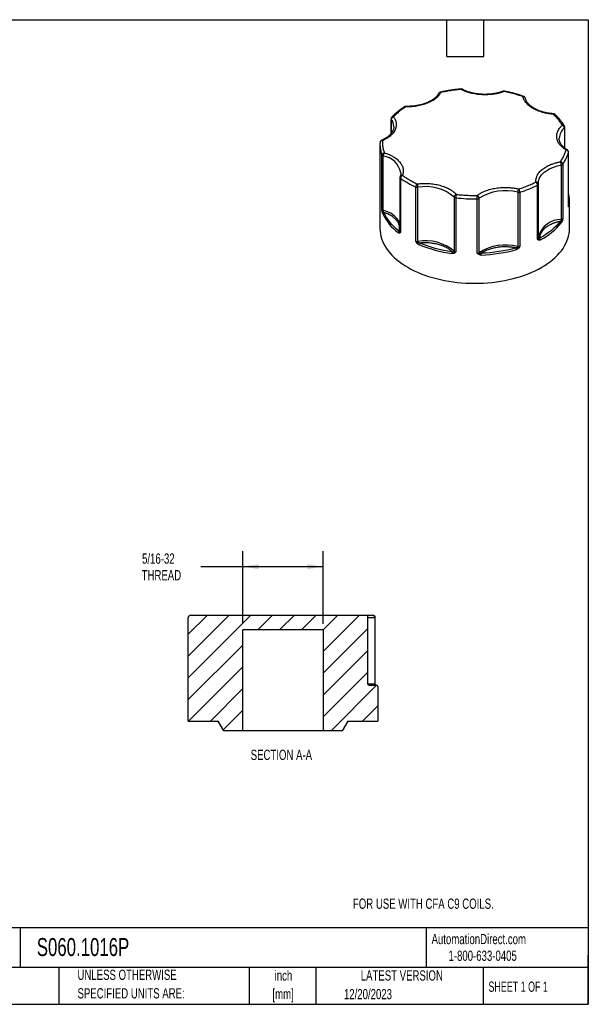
# Model space of a CAD drawing. Header units: inches. Extents: x 0.12 to 5.38, y 0.12 to 4.12.
# Tile 3 of 3: x 3.06 to 5.38, y 0.12 to 4.12. Entities that reach past the tile are written whole.
import ezdxf

# ---------------------------------------------------------------- set-up
doc = ezdxf.new("R2010")
doc.units = ezdxf.units.IN
doc.header["$LTSCALE"] = 0.5
doc.header["$MEASUREMENT"] = 0
doc.layers.add('DIMENSIONS', color=140, linetype='Continuous', lineweight=25)
doc.layers.add('TEXT', color=140, linetype='Continuous', lineweight=25)
doc.layers.add('HATCH', color=6, linetype='Continuous')
doc.styles.add('SLDTEXTSTYLE0', font='TXT', dxfattribs={"width": 0.7})
doc.styles.add('SLDTEXTSTYLE1', font='TXT', dxfattribs={"width": 0.65})
doc.dimstyles.new('SLDDIMSTYLE2', dxfattribs={"dimtxt": 0.04248, "dimasz": 0.065, "dimexe": 0, "dimexo": 0.0625, "dimgap": 0.01062, "dimtad": 0, "dimtih": 1, "dimtoh": 1, "dimrnd": 1e-09, "dimzin": 12, "dimdsep": 46, "dimtxsty": 'SLDTEXTSTYLE0', "dimsah": 1, "dimcen": 0.09, "dimadec": 0, "dimazin": 3, "dimtfac": 1, "dimtofl": 0, "dimtmove": 0, "dimatfit": 3, "dimfxl": 0, "dimfrac": 2, "dimtolj": 1, "dimtzin": 12, "dimarcsym": 0})

# ---------------------------------------------------------------- blocks, each defined once
blk = doc.blocks.new('_D_3')
at = {"layer": 'DIMENSIONS'}
for p, q in [((3.9711, 1.6709), (3.9711, 1.9654)), ((4.2981, 1.6709), (4.2981, 1.9654)), ((3.9711, 1.9029), (3.8002, 1.9029)), ((4.2981, 1.9029), (3.9711, 1.9029))]:
    blk.add_line(p, q, dxfattribs=at)
for points in [[(3.9711, 1.9029), (4.0361, 1.8929), (4.0361, 1.9129)], [(4.2981, 1.9029), (4.2331, 1.9129), (4.2331, 1.8929)]]:
    blk.add_solid(points, dxfattribs=at)
at = {"layer": 'DIMENSIONS', "char_height": 0.04167, "attachment_point": 1, "style": 'SLDTEXTSTYLE0'}
for s, insert in [('5/16-32', (3.5618, 1.9566)), ('THREAD', (3.5601, 1.8891))]:
    blk.add_mtext(s, dxfattribs=dict(at, insert=insert))

msp = doc.modelspace()

# ---------------------------------------------------------------- hatches: boundary and pattern name
at = {"layer": 'HATCH'}
h = msp.add_hatch(dxfattribs=at)
h.set_pattern_fill('ANSI31', color=256, scale=0.5, style=0)
edge = h.paths.add_edge_path(flags=0)
edge.add_line((4.2981, 1.2359), (4.375, 1.2359))
edge.add_line((4.375, 1.2359), (4.3981, 1.2759))
edge.add_line((4.3981, 1.2759), (4.5196, 1.2759))
edge.add_line((4.5196, 1.2759), (4.5196, 1.4159))
edge.add_arc((4.5146, 1.4159), 0.005, 0, 90)
edge.add_line((4.5146, 1.4209), (4.4846, 1.4209))
edge.add_arc((4.4846, 1.4259), 0.005, 180, 270, ccw=False)
edge.add_line((4.4796, 1.4259), (4.4796, 1.6959))
edge.add_arc((4.4696, 1.6959), 0.01, 0, 90)
edge.add_line((4.4696, 1.7059), (3.7596, 1.7059))
edge.add_arc((3.7596, 1.6959), 0.01, 90, 180)
edge.add_line((3.7496, 1.6959), (3.7496, 1.2759))
edge.add_line((3.7496, 1.2759), (3.8711, 1.2759))
edge.add_line((3.8711, 1.2759), (3.8942, 1.2359))
edge.add_line((3.8942, 1.2359), (3.9711, 1.2359))
edge.add_line((3.9711, 1.2359), (3.9711, 1.6459))
edge.add_line((3.9711, 1.6459), (4.2981, 1.6459))
edge.add_line((4.2981, 1.6459), (4.2981, 1.2359))

# ---------------------------------------------------------------- linework, layer by layer
for p, q in [((4.5737, 3.7224), (4.5737, 3.6623)), ((4.5745, 3.6633), (4.5745, 3.7202)), ((4.5847, 3.6907), (4.5847, 3.6903)), ((5.2776, 3.6847), (5.2776, 3.6049)), ((5.2792, 3.6036), (5.2792, 3.6878)), ((5.2566, 3.6434), (5.2566, 3.6439)), ((4.5285, 3.6193), (4.5285, 3.2764)), ((4.5363, 3.3543), (4.5363, 3.5748)), ((4.5415, 3.3503), (4.5415, 3.5708)), ((5.2943, 3.3663), (5.2943, 3.5867)), ((5.2944, 3.3671), (5.2944, 3.5876)), ((5.2652, 3.5342), (5.2652, 3.3138)), ((5.2715, 3.5376), (5.2715, 3.3172)), ((4.6097, 3.4848), (4.6097, 3.2643)), ((4.6104, 3.4884), (4.6105, 3.4886)), ((4.6119, 3.4812), (4.6119, 3.2607)), ((4.6741, 3.2248), (4.6741, 3.4452)), ((4.6825, 3.2237), (4.6825, 3.4441)), ((5.1689, 3.2326), (5.1689, 3.453)), ((5.1722, 3.4576), (5.1721, 3.4612)), ((5.1723, 3.4574), (5.1722, 3.4576)), ((5.1723, 3.2369), (5.1723, 3.4574)), ((4.8294, 3.4046), (4.8294, 3.1841)), ((4.8363, 3.4016), (4.8363, 3.1811)), ((5.0882, 3.4236), (5.0882, 3.2032)), ((5.0968, 3.4239), (5.0968, 3.2034)), ((4.924, 3.1767), (4.924, 3.3972)), ((4.9317, 3.179), (4.9317, 3.3994)), ((5.2945, 3.3668), (5.2944, 3.3671)), ((5.2985, 3.2764), (5.2985, 3.3907)), ((3.7496, 1.2759), (3.7496, 1.6959)), ((3.7596, 1.7059), (4.4696, 1.7059)), ((4.4796, 1.6959), (4.5073, 1.6959)), ((4.4796, 1.4259), (4.4796, 1.6959)), ((4.5073, 1.6959), (4.5073, 1.4259)), ((4.5073, 1.6959), (4.5094, 1.6959)), ((4.5094, 1.4259), (4.5094, 1.6959)), ((4.2981, 1.6459), (3.9711, 1.6459)), ((3.9711, 1.2359), (3.9711, 1.6459)), ((4.2981, 1.6459), (4.2981, 1.2359)), ((4.5073, 1.4259), (4.4796, 1.4259)), ((4.4846, 1.4209), (4.5146, 1.4209)), ((4.5073, 1.4259), (4.5094, 1.4259)), ((4.5196, 1.4159), (4.5196, 1.2759)), ((3.7496, 1.2759), (3.8711, 1.2759)), ((3.8942, 1.2359), (3.8711, 1.2759)), ((4.3981, 1.2759), (4.375, 1.2359)), ((4.3981, 1.2759), (4.5196, 1.2759)), ((3.9711, 1.2359), (3.8942, 1.2359)), ((4.2981, 1.2359), (3.9711, 1.2359)), ((4.375, 1.2359), (4.2981, 1.2359))]:
    msp.add_line(p, q)
at = {"flags": 128}
for points in [[(4.8585, 3.8416), (4.8582, 3.8426), (4.8579, 3.8432), (4.8576, 3.8434), (4.8576, 3.8434)], [(5.0339, 3.8345), (5.0338, 3.8345), (5.0333, 3.8343), (5.0327, 3.8338), (5.032, 3.8329)], [(5.233, 3.7408), (5.2332, 3.7418), (5.2335, 3.7424), (5.2337, 3.7426), (5.2337, 3.7426)], [(5.2943, 3.5867), (5.2944, 3.5874), (5.2944, 3.5876)], [(5.1721, 3.4612), (5.1722, 3.4639), (5.173, 3.4702), (5.1747, 3.4764), (5.1773, 3.4825), (5.1808, 3.4885), (5.1851, 3.4942), (5.1902, 3.4998), (5.1961, 3.5051), (5.2027, 3.5101), (5.21, 3.5148), (5.2179, 3.5191), (5.2264, 3.523), (5.2355, 3.5265), (5.245, 3.5295), (5.2549, 3.5321), (5.2652, 3.5342)], [(5.2943, 3.3663), (5.2944, 3.3669), (5.2944, 3.3671)], [(4.5285, 3.2764), (4.5289, 3.2661), (4.5301, 3.2559), (4.5321, 3.2457), (4.535, 3.2355), (4.5387, 3.2255), (4.5432, 3.2156), (4.5484, 3.2058), (4.5545, 3.1961), (4.5613, 3.1866), (4.5688, 3.1773), (4.5771, 3.1682), (4.5861, 3.1594), (4.5958, 3.1508), (4.6062, 3.1424), (4.6173, 3.1344), (4.6289, 3.1266), (4.6412, 3.1192), (4.6541, 3.1121), (4.6675, 3.1054), (4.6814, 3.099), (4.6959, 3.093), (4.7108, 3.0874), (4.7261, 3.0822), (4.7418, 3.0774), (4.7579, 3.0731), (4.7744, 3.0691), (4.7911, 3.0656), (4.8081, 3.0626), (4.8253, 3.06), (4.8427, 3.0579), (4.8603, 3.0563), (4.8779, 3.0551), (4.8957, 3.0544), (4.9135, 3.0541), (4.9312, 3.0544), (4.949, 3.0551), (4.9666, 3.0563), (4.9842, 3.0579), (5.0016, 3.06), (5.0188, 3.0626), (5.0358, 3.0656), (5.0525, 3.0691), (5.069, 3.0731), (5.0851, 3.0774), (5.1008, 3.0822), (5.1161, 3.0874), (5.131, 3.093), (5.1455, 3.099), (5.1594, 3.1054), (5.1728, 3.1121), (5.1857, 3.1192), (5.198, 3.1266), (5.2096, 3.1344), (5.2207, 3.1424), (5.2311, 3.1508), (5.2408, 3.1594), (5.2498, 3.1682), (5.2581, 3.1773), (5.2657, 3.1866), (5.2725, 3.1961), (5.2785, 3.2058), (5.2838, 3.2156), (5.2882, 3.2255), (5.2919, 3.2355), (5.2948, 3.2457), (5.2968, 3.2559), (5.298, 3.2661), (5.2985, 3.2764)]]:
    msp.add_lwpolyline(points, dxfattribs=at)
for centre, radius, start, end in [((4.8614, 3.8379), 0.00473, 67.845, 128.1074), ((4.7736, 3.821), 0.00806, 75.3601, 147.1271), ((4.7733, 3.828), 0.00244, 20.5254, 88.2431), ((5.0293, 3.8307), 0.0035, 39.1282, 103.0491), ((5.1125, 3.8099), 0.00341, 79.477, 142.3327), ((5.1112, 3.8034), 0.00868, 17.0183, 99.7128), ((4.63, 3.7668), 0.00525, 56.3816, 118.7876), ((4.6371, 3.7714), 0.00423, 158.9002, 184.2046), ((4.5775, 3.7225), 0.00376, 180.73, 217.4319), ((4.5862, 3.7191), 0.0118, 102.1649, 174.6407), ((4.5348, 3.6898), 0.05, 0.9451, 37.3877), ((4.5811, 3.7243), 0.00682, 67.407, 133.4284), ((5.2357, 3.7347), 0.00665, 51.5485, 113.9504), ((5.3141, 3.6401), 0.0576, 129.3165, 176.2267), ((5.2713, 3.6883), 0.00794, 34.2276, 105.4042), ((5.2646, 3.6837), 0.0131, 4.1993, 69.2363), ((5.275, 3.688), 0.00421, 308.5066, 357.4685), ((4.657, 3.6193), 0.1285, 177.292, 185.7136), ((4.5376, 3.6244), 0.00905, 83.6831, 173.7113), ((4.6632, 3.6201), 0.1348, 185.7971, 199.6718), ((4.5358, 3.6305), 0.00406, 45.5166, 106.8249), ((4.5467, 3.5736), 0.0105, 93.3855, 173.7731), ((4.5417, 3.5771), 0.00584, 202.9787, 242.992), ((4.5447, 3.5819), 0.0116, 240.4659, 253.794), ((4.5639, 3.5705), 0.0224, 142.6575, 179.2657), ((4.5305, 3.4874), 0.0841, 10.5416, 82.5113), ((5.1439, 3.6267), 0.1557, 325.0895, 345.1136), ((5.2873, 3.5916), 0.00509, 61.8091, 124.8085), ((5.2842, 3.5856), 0.0101, 6.3525, 88.9759), ((5.2318, 3.5341), 0.0334, 0.1773, 24.3672), ((5.2599, 3.5365), 0.0116, 5.4719, 78.757), ((5.2641, 3.5439), 0.0097, 276.4793, 319.8956), ((4.6141, 3.485), 0.00441, 182.5637, 239.5192), ((4.618, 3.4845), 0.00855, 78.4909, 151.4822), ((4.6259, 3.4803), 0.014, 116.0957, 176.5431), ((4.8233, 3.7755), 0.3624, 234.3111, 245.6943), ((4.6913, 3.4447), 0.0172, 129.6038, 178.1909), ((4.6803, 3.4598), 0.0159, 246.9599, 278.0107), ((4.6379, 3.4441), 0.0447, 0.0536, 18.042), ((4.7149, 3.2716), 0.1755, 49.256, 100.611), ((4.9614, 3.8625), 0.459, 287.1489, 296.8704), ((5.1634, 3.4567), 0.00893, 6.2302, 97.1311), ((5.1527, 3.4524), 0.0162, 2.1783, 53.7967), ((5.1671, 3.4579), 0.00522, 290.4646, 353.689), ((4.8417, 3.4035), 0.0123, 106.0363, 175.1453), ((4.8348, 3.4096), 0.00735, 222.6419, 240.7341), ((4.8376, 3.4149), 0.0134, 241.3079, 264.1813), ((4.8851, 3.4016), 0.0488, 163.5274, 179.9655), ((4.9133, 4.0572), 0.6602, 263.2951, 270.9222), ((4.9178, 3.3986), 0.0138, 3.6041, 64.9756), ((4.5699, 3.3972), 0.354, 359.9949, 2.2509), ((5.0375, 3.2329), 0.1974, 75.141, 122.4451), ((5.1144, 3.4234), 0.0262, 148.5111, 179.5742), ((5.092, 3.4398), 0.0166, 256.6265, 286.6907), ((5.0751, 3.4236), 0.0217, 0.8227, 38.7329), ((5.1674, 3.3905), 0.1311, 0.0768, 14.2924), ((4.9242, 3.4105), 0.0134, 269.0358, 303.9182), ((5.2921, 3.367), 0.00423, 2.7719, 56.6758), ((5.2902, 3.3645), 0.00499, 355.3549, 32.2785), ((5.1691, 3.3907), 0.1294, 349.5219, 359.9863), ((4.543, 3.3577), 0.00749, 206.7477, 258.5997), ((4.5416, 3.3412), 0.00556, 97.9999, 136.3953), ((4.5451, 3.3366), 0.00537, 95.1981, 173.9066), ((4.7248, 3.4227), 0.2038, 204.8113, 233.0482), ((4.5299, 3.3506), 0.0116, 340.4761, 358.7318), ((4.52, 3.25), 0.1026, 29.0329, 77.9041), ((5.266, 3.2158), 0.098, 90.4661, 162.9651), ((5.0525, 3.4724), 0.2736, 297.9179, 321.09), ((5.2594, 3.3), 0.00595, 5.2303, 76.8102), ((5.2641, 3.3234), 0.0097, 276.4793, 319.8956), ((5.2832, 3.314), 0.0181, 180.818, 192.5493), ((5.2631, 3.3015), 0.00892, 47.2571, 73.7643), ((4.6091, 3.2594), 0.00681, 113.8597, 176.2343), ((4.6129, 3.2599), 0.00531, 145.7148, 203.1049), ((4.6066, 3.2656), 0.00337, 305.1113, 337.0843), ((4.6143, 3.2646), 0.00462, 184.1179, 238.1308), ((4.6803, 3.2394), 0.0159, 246.9599, 278.0107), ((4.7458, 3.1399), 0.1019, 128.1341, 130.9243), ((4.7149, 3.0512), 0.1755, 49.256, 100.611), ((4.7071, 3.2239), 0.0245, 180.6025, 189.243), ((4.6958, 3.2108), 0.009, 132.2532, 178.4536), ((4.895, 3.7176), 0.5476, 247.6562, 262.2108), ((5.0375, 3.0124), 0.1974, 75.141, 122.4451), ((5.0743, 3.2034), 0.0138, 343.6589, 358.936), ((5.092, 3.2193), 0.0166, 256.6265, 286.6907), ((5.1671, 3.2375), 0.00522, 290.4646, 353.689), ((5.1756, 3.2372), 0.00335, 184.6815, 195.6892), ((5.176, 3.2373), 0.0038, 196.4397, 232.2573), ((5.1685, 3.232), 0.00574, 331.6604, 24.4093), ((5.1728, 3.2303), 0.00781, 2.4706, 56.2904), ((4.8412, 3.175), 0.0204, 160.2414, 179.9206), ((4.8241, 3.1843), 0.0053, 319.1965, 357.7484), ((4.8373, 3.1821), 0.00927, 187.4178, 219.8783), ((4.837, 3.1922), 0.0111, 226.5503, 266.2341), ((4.9242, 3.19), 0.0134, 269.0358, 303.9182), ((4.9213, 3.1792), 0.0121, 317.4555, 342.3992), ((4.9379, 3.1792), 0.00622, 182.1351, 215.4476), ((4.8693, 3.169), 0.0706, 359.9897, 5.6487), ((4.9174, 3.7869), 0.6183, 272.0834, 285.5027), ((5.071, 3.1909), 0.0116, 0.6428, 35.7943), ((5.1417, 3.2521), 0.0755, 224.2139, 228.0908), ((3.7596, 1.6959), 0.01, 90, 180), ((4.4696, 1.6959), 0.01, 0, 90), ((4.4994, 1.6959), 0.01, 0, 90), ((4.4982, 1.6969), 0.00914, 354.1325, 82.5774), ((4.4846, 1.4259), 0.005, 180, 270), ((4.513, 1.4259), 0.00573, 179.2097, 216.8057), ((4.507, 1.4191), 0.00361, 30.8109, 67.386), ((4.5144, 1.4259), 0.005, 180, 189.2522), ((4.5146, 1.4159), 0.005, 0, 90)]:
    msp.add_arc(centre, radius, start, end)
for points, knots in [([(4.8576, 3.8434), (4.856, 3.8433), (4.8499, 3.8428), (4.8394, 3.8416), (4.8258, 3.84), (4.8121, 3.8379), (4.7983, 3.8356), (4.7853, 3.8331), (4.7771, 3.8312), (4.7734, 3.8304)], [0, 0, 0, 0, 0.056196, 0.210139, 0.368958, 0.531509, 0.69698, 0.864772, 1, 1, 1, 1]), ([(4.8585, 3.8416), (4.8544, 3.8413), (4.8463, 3.8405), (4.8343, 3.8391), (4.8223, 3.8375), (4.8105, 3.8357), (4.7987, 3.8336), (4.7871, 3.8314), (4.7795, 3.8297), (4.7756, 3.8288)], [0, 0, 0, 0, 0.143241, 0.286099, 0.428725, 0.571275, 0.713901, 0.856759, 1, 1, 1, 1]), ([(4.8631, 3.8423), (4.863, 3.8423), (4.8623, 3.8428), (4.8606, 3.8433), (4.8588, 3.8436), (4.8578, 3.8434), (4.8576, 3.8434)], [0, 0, 0, 0, 0.070102, 0.457551, 0.880826, 1, 1, 1, 1]), ([(5.032, 3.8329), (5.0299, 3.8321), (5.0256, 3.8305), (5.0189, 3.8285), (5.012, 3.8266), (5.005, 3.825), (4.9978, 3.8236), (4.9852, 3.8215), (4.9668, 3.8197), (4.9426, 3.8198), (4.9188, 3.8221), (4.8988, 3.8262), (4.8827, 3.8311), (4.8699, 3.8359), (4.8623, 3.8397), (4.8585, 3.8416)], [0, 0, 0, 0, 0.040712, 0.081199, 0.121575, 0.161957, 0.202462, 0.243205, 0.371568, 0.500042, 0.628406, 0.75688, 0.838051, 0.918781, 1, 1, 1, 1]), ([(4.9551, 3.8217), (4.9517, 3.8217), (4.947, 3.8218), (4.94, 3.8221), (4.9341, 3.8226), (4.9271, 3.8233), (4.9199, 3.8243), (4.9124, 3.8256), (4.9049, 3.8271), (4.8974, 3.829), (4.89, 3.8311), (4.8828, 3.8336), (4.8759, 3.8363), (4.8693, 3.8391), (4.8652, 3.8413), (4.8632, 3.8423)], [0, 0, 0, 0, 0.099541, 0.1398, 0.206541, 0.275661, 0.349605, 0.42652, 0.505649, 0.586382, 0.668286, 0.751042, 0.834413, 0.918226, 1, 1, 1, 1]), ([(4.7756, 3.8288), (4.7748, 3.8274), (4.7732, 3.8246), (4.7704, 3.8206), (4.7672, 3.8166), (4.7637, 3.8128), (4.7597, 3.809), (4.7524, 3.8027), (4.7403, 3.7945), (4.7217, 3.7856), (4.7008, 3.7786), (4.6809, 3.7743), (4.6632, 3.772), (4.6481, 3.771), (4.638, 3.7711), (4.6329, 3.7711)], [0, 0, 0, 0, 0.040712, 0.081199, 0.121575, 0.161957, 0.202462, 0.243205, 0.371568, 0.500042, 0.628406, 0.75688, 0.838051, 0.918781, 1, 1, 1, 1]), ([(4.7668, 3.8254), (4.7653, 3.8229), (4.7624, 3.8181), (4.7569, 3.8119), (4.7514, 3.8068), (4.7464, 3.8028), (4.7423, 3.7999), (4.7389, 3.7977), (4.7356, 3.7957), (4.7314, 3.7934), (4.7258, 3.7906), (4.7186, 3.7873), (4.7095, 3.7839), (4.6984, 3.7804), (4.6852, 3.7772), (4.6717, 3.7749), (4.6586, 3.7735), (4.6461, 3.7728), (4.6376, 3.7729), (4.6332, 3.773)], [0, 0, 0, 0, 0.085151, 0.15877, 0.220771, 0.27106, 0.30955, 0.336173, 0.359609, 0.392451, 0.434818, 0.486728, 0.548202, 0.619262, 0.699934, 0.790245, 0.855847, 0.925762, 1, 1, 1, 1]), ([(4.7734, 3.8304), (4.7732, 3.8303), (4.7722, 3.8302), (4.7704, 3.8293), (4.7683, 3.8277), (4.7673, 3.8262), (4.7668, 3.8254)], [0, 0, 0, 0, 0.059718, 0.370486, 0.689193, 1, 1, 1, 1]), ([(5.0285, 3.8341), (5.0273, 3.8336), (5.0235, 3.8322), (5.0169, 3.8302), (5.0088, 3.828), (5.0005, 3.8261), (4.9921, 3.8246), (4.984, 3.8234), (4.9766, 3.8226), (4.9701, 3.8221), (4.9631, 3.8218), (4.9581, 3.8217), (4.9551, 3.8217)], [0, 0, 0, 0, 0.058127, 0.174538, 0.290517, 0.405669, 0.519194, 0.629179, 0.729394, 0.808362, 0.882696, 1, 1, 1, 1]), ([(5.0339, 3.8345), (5.0332, 3.8346), (5.0317, 3.8348), (5.0299, 3.8346), (5.0288, 3.8341), (5.0286, 3.834)], [0, 0, 0, 0, 0.37961, 0.85002, 1, 1, 1, 1]), ([(5.1098, 3.8119), (5.1062, 3.8132), (5.0992, 3.8156), (5.0884, 3.819), (5.0775, 3.8222), (5.0664, 3.8252), (5.0551, 3.828), (5.0437, 3.8306), (5.0359, 3.8321), (5.032, 3.8329)], [0, 0, 0, 0, 0.143241, 0.286099, 0.428725, 0.571275, 0.713901, 0.856759, 1, 1, 1, 1]), ([(5.1131, 3.8132), (5.1104, 3.8141), (5.1032, 3.8167), (5.0912, 3.8205), (5.0771, 3.8246), (5.0628, 3.8283), (5.0484, 3.8316), (5.0387, 3.8336), (5.0339, 3.8345)], [0, 0, 0, 0, 0.107354, 0.287848, 0.468118, 0.648109, 0.827743, 1, 1, 1, 1]), ([(5.1503, 3.7642), (5.1485, 3.7653), (5.1449, 3.7675), (5.1398, 3.7709), (5.1351, 3.7745), (5.1308, 3.7783), (5.1268, 3.7821), (5.1225, 3.7868), (5.1183, 3.7923), (5.1145, 3.7987), (5.1115, 3.8052), (5.1103, 3.8097), (5.1098, 3.8119)], [0, 0, 0, 0, 0.083729, 0.166966, 0.249962, 0.332971, 0.416246, 0.500037, 0.625413, 0.749962, 0.87454, 1, 1, 1, 1]), ([(5.1184, 3.8088), (5.1179, 3.8095), (5.1172, 3.8106), (5.1156, 3.8119), (5.1144, 3.8127), (5.1134, 3.813), (5.1131, 3.8131)], [0, 0, 0, 0, 0.387936, 0.558473, 0.847957, 1, 1, 1, 1]), ([(5.2337, 3.7426), (5.2325, 3.7427), (5.229, 3.743), (5.2231, 3.7436), (5.2159, 3.7446), (5.2084, 3.7459), (5.2009, 3.7474), (5.1934, 3.7493), (5.1861, 3.7515), (5.1789, 3.7539), (5.1719, 3.7566), (5.1653, 3.7595), (5.1589, 3.7627), (5.153, 3.7661), (5.1474, 3.7696), (5.1423, 3.7734), (5.1377, 3.7773), (5.1335, 3.7814), (5.1298, 3.7855), (5.1266, 3.7898), (5.1239, 3.7942), (5.1218, 3.7987), (5.1203, 3.8027), (5.1198, 3.8051), (5.1196, 3.806)], [0, 0, 0, 0, 0.019936, 0.059388, 0.101593, 0.145495, 0.19066, 0.236741, 0.28349, 0.330725, 0.378312, 0.42615, 0.47417, 0.522328, 0.570603, 0.619002, 0.667557, 0.716329, 0.765431, 0.81503, 0.86536, 0.916737, 0.969559, 1, 1, 1, 1]), ([(4.6275, 3.7713), (4.6257, 3.7702), (4.6204, 3.7668), (4.6122, 3.7608), (4.6026, 3.7535), (4.5936, 3.746), (4.5852, 3.7382), (4.5795, 3.7326), (4.5767, 3.7296), (4.5764, 3.7292)], [0, 0, 0, 0, 0.089816, 0.267299, 0.445028, 0.622989, 0.801175, 0.979582, 1, 1, 1, 1]), ([(4.6329, 3.7711), (4.6302, 3.7693), (4.6248, 3.7658), (4.6171, 3.7602), (4.6098, 3.7546), (4.6027, 3.7488), (4.596, 3.7428), (4.5897, 3.7368), (4.5857, 3.7326), (4.5837, 3.7306)], [0, 0, 0, 0, 0.143241, 0.286099, 0.428725, 0.571275, 0.713901, 0.856759, 1, 1, 1, 1]), ([(4.6332, 3.7729), (4.633, 3.7729), (4.632, 3.7731), (4.6301, 3.7726), (4.6283, 3.772), (4.6275, 3.7714), (4.6274, 3.7713)], [0, 0, 0, 0, 0.076626, 0.499719, 0.936788, 1, 1, 1, 1]), ([(5.233, 3.7408), (5.2304, 3.741), (5.2252, 3.7415), (5.2176, 3.7424), (5.2101, 3.7436), (5.2027, 3.745), (5.1954, 3.7466), (5.1871, 3.7488), (5.1779, 3.7517), (5.1681, 3.7554), (5.1588, 3.7596), (5.1532, 3.7627), (5.1503, 3.7642)], [0, 0, 0, 0, 0.083729, 0.166966, 0.249962, 0.332971, 0.416246, 0.500037, 0.625413, 0.749962, 0.87454, 1, 1, 1, 1]), ([(4.5837, 3.7306), (4.5846, 3.7292), (4.5865, 3.7265), (4.5889, 3.7223), (4.5908, 3.7181), (4.5924, 3.7138), (4.5936, 3.7095), (4.5949, 3.702), (4.5948, 3.6912), (4.5905, 3.6775), (4.5824, 3.6643), (4.5719, 3.6537), (4.5608, 3.6453), (4.5504, 3.6389), (4.5425, 3.6353), (4.5386, 3.6334)], [0, 0, 0, 0, 0.040712, 0.081199, 0.121575, 0.161957, 0.202462, 0.243205, 0.371568, 0.500042, 0.628406, 0.75688, 0.838051, 0.918781, 1, 1, 1, 1]), ([(4.5764, 3.7292), (4.5758, 3.7285), (4.5747, 3.7271), (4.5739, 3.7248), (4.5738, 3.7232), (4.5737, 3.7224)], [0, 0, 0, 0, 0.358907, 0.701086, 1, 1, 1, 1]), ([(5.2692, 3.696), (5.2679, 3.6982), (5.2652, 3.7027), (5.2607, 3.7093), (5.2559, 3.7158), (5.2508, 3.7222), (5.2452, 3.7285), (5.2393, 3.7347), (5.2351, 3.7388), (5.233, 3.7408)], [0, 0, 0, 0, 0.143241, 0.286099, 0.428725, 0.571275, 0.713901, 0.856759, 1, 1, 1, 1]), ([(5.2398, 3.7399), (5.2396, 3.7402), (5.2388, 3.7408), (5.2373, 3.7417), (5.2355, 3.7424), (5.2342, 3.7425), (5.2337, 3.7426)], [0, 0, 0, 0, 0.14638, 0.447981, 0.776914, 1, 1, 1, 1]), ([(5.2778, 3.6928), (5.277, 3.6942), (5.2745, 3.6986), (5.2696, 3.7059), (5.2633, 3.7145), (5.2563, 3.723), (5.2487, 3.7312), (5.2432, 3.7369), (5.24, 3.7397), (5.2398, 3.7399)], [0, 0, 0, 0, 0.086595, 0.265637, 0.445007, 0.624651, 0.804514, 0.984542, 1, 1, 1, 1]), ([(4.5847, 3.6904), (4.5846, 3.6891), (4.5846, 3.6862), (4.5837, 3.6816), (4.5822, 3.6766), (4.5801, 3.6719), (4.5774, 3.6673), (4.5742, 3.6628), (4.5704, 3.6584), (4.566, 3.6541), (4.5612, 3.65), (4.5558, 3.646), (4.5499, 3.6422), (4.5435, 3.6386), (4.5384, 3.636), (4.5352, 3.6347), (4.5345, 3.6344)], [0, 0, 0, 0, 0.060427, 0.149888, 0.229356, 0.307126, 0.383529, 0.458948, 0.53371, 0.608067, 0.682198, 0.756222, 0.830195, 0.904155, 0.978117, 1, 1, 1, 1]), ([(5.2844, 3.5957), (5.2827, 3.5968), (5.2793, 3.599), (5.2746, 3.6025), (5.2703, 3.606), (5.2663, 3.6098), (5.2626, 3.6136), (5.2569, 3.6204), (5.2506, 3.6306), (5.2465, 3.6443), (5.2464, 3.6583), (5.25, 3.6703), (5.2554, 3.6803), (5.2614, 3.6884), (5.2666, 3.6934), (5.2692, 3.696)], [0, 0, 0, 0, 0.040712, 0.081199, 0.121575, 0.161957, 0.202462, 0.243205, 0.371568, 0.500042, 0.628406, 0.75688, 0.838051, 0.918781, 1, 1, 1, 1]), ([(5.2792, 3.6878), (5.2792, 3.6878), (5.2793, 3.6885), (5.2791, 3.6897), (5.2786, 3.6913), (5.2781, 3.6923), (5.2779, 3.6928)], [0, 0, 0, 0, 0.047308, 0.357277, 0.692514, 1, 1, 1, 1]), ([(5.2897, 3.5961), (5.2883, 3.597), (5.285, 3.599), (5.2804, 3.6025), (5.2757, 3.6064), (5.2715, 3.6105), (5.2678, 3.6147), (5.2647, 3.6189), (5.262, 3.6233), (5.2598, 3.6278), (5.2581, 3.6325), (5.2571, 3.6372), (5.2566, 3.641), (5.2567, 3.6432), (5.2567, 3.6438)], [0, 0, 0, 0, 0.064329, 0.149766, 0.235479, 0.321575, 0.408253, 0.495808, 0.584655, 0.675348, 0.768593, 0.865195, 0.965908, 1, 1, 1, 1]), ([(4.5346, 3.6343), (4.5342, 3.6342), (4.533, 3.6337), (4.5312, 3.6322), (4.5297, 3.63), (4.5288, 3.6277), (4.5287, 3.6262), (4.5286, 3.6255)], [0, 0, 0, 0, 0.110421, 0.350727, 0.597965, 0.823504, 1, 1, 1, 1]), ([(4.5386, 3.6334), (4.5385, 3.631), (4.5384, 3.6263), (4.5387, 3.6192), (4.5393, 3.6121), (4.5404, 3.6051), (4.5419, 3.5981), (4.5437, 3.5911), (4.5453, 3.5864), (4.5461, 3.5841)], [0, 0, 0, 0, 0.143241, 0.286099, 0.428725, 0.571275, 0.713901, 0.856759, 1, 1, 1, 1]), ([(4.5461, 3.5841), (4.5483, 3.5834), (4.5528, 3.582), (4.5592, 3.5797), (4.5654, 3.5772), (4.5714, 3.5745), (4.5771, 3.5716), (4.5865, 3.5664), (4.5985, 3.558), (4.6104, 3.5459), (4.6188, 3.5328), (4.6226, 3.5208), (4.6235, 3.5103), (4.6226, 3.5015), (4.6207, 3.4958), (4.6197, 3.4929)], [0, 0, 0, 0, 0.040712, 0.081199, 0.121575, 0.161957, 0.202462, 0.243205, 0.371568, 0.500042, 0.628406, 0.75688, 0.838051, 0.918781, 1, 1, 1, 1]), ([(5.2622, 3.5479), (5.2637, 3.5501), (5.2666, 3.5546), (5.2706, 3.5613), (5.2741, 3.568), (5.2773, 3.5749), (5.2801, 3.5818), (5.2825, 3.5887), (5.2838, 3.5934), (5.2844, 3.5957)], [0, 0, 0, 0, 0.143241, 0.286099, 0.428725, 0.571275, 0.713901, 0.856759, 1, 1, 1, 1]), ([(5.2931, 3.5926), (5.2925, 3.5933), (5.2918, 3.5944), (5.2906, 3.5955), (5.29, 3.5958), (5.2897, 3.596)], [0, 0, 0, 0, 0.562077, 0.809167, 1, 1, 1, 1]), ([(5.2944, 3.5875), (5.2944, 3.5876), (5.2945, 3.5882), (5.2942, 3.5895), (5.2938, 3.5911), (5.2933, 3.5921), (5.2931, 3.5926)], [0, 0, 0, 0, 0.047538, 0.357432, 0.692588, 1, 1, 1, 1]), ([(5.1623, 3.4655), (5.1622, 3.467), (5.162, 3.4699), (5.1623, 3.4743), (5.1629, 3.4787), (5.164, 3.483), (5.1654, 3.4873), (5.1686, 3.4946), (5.1751, 3.5047), (5.1873, 3.5168), (5.2028, 3.5275), (5.2189, 3.5355), (5.2342, 3.5411), (5.2478, 3.5451), (5.2574, 3.547), (5.2622, 3.5479)], [0, 0, 0, 0, 0.040712, 0.081199, 0.121575, 0.161957, 0.202462, 0.243205, 0.371568, 0.500042, 0.628406, 0.75688, 0.838051, 0.918781, 1, 1, 1, 1]), ([(4.6105, 3.4884), (4.6103, 3.4879), (4.6098, 3.4868), (4.6098, 3.4855), (4.6097, 3.4848)], [0, 0, 0, 0, 0.398675, 1, 1, 1, 1]), ([(4.6132, 3.5028), (4.6131, 3.5005), (4.6129, 3.4957), (4.6113, 3.491), (4.6105, 3.4887)], [0, 0, 0, 0, 0.499479, 1, 1, 1, 1]), ([(4.6197, 3.4929), (4.622, 3.4913), (4.6265, 3.4881), (4.6335, 3.4834), (4.6408, 3.4788), (4.6458, 3.4759), (4.6483, 3.4744)], [0, 0, 0, 0, 0.250103, 0.5, 0.749897, 1, 1, 1, 1]), ([(4.6483, 3.4744), (4.6508, 3.473), (4.656, 3.4701), (4.6639, 3.4659), (4.672, 3.4618), (4.6776, 3.4592), (4.6803, 3.4579)], [0, 0, 0, 0, 0.250103, 0.5, 0.749897, 1, 1, 1, 1]), ([(4.6803, 3.4579), (4.6828, 3.4582), (4.6878, 3.4588), (4.6953, 3.4594), (4.7029, 3.4598), (4.7104, 3.46), (4.718, 3.4599), (4.7311, 3.4593), (4.7495, 3.4574), (4.7722, 3.4526), (4.7931, 3.4456), (4.8095, 3.4378), (4.8218, 3.4301), (4.8309, 3.4231), (4.8358, 3.418), (4.8383, 3.4154)], [0, 0, 0, 0, 0.040712, 0.081199, 0.121575, 0.161957, 0.202462, 0.243205, 0.371568, 0.500042, 0.628406, 0.75688, 0.838051, 0.918781, 1, 1, 1, 1]), ([(4.9237, 3.4111), (4.9253, 3.4122), (4.9284, 3.4145), (4.9335, 3.4178), (4.9388, 3.4209), (4.9445, 3.4238), (4.9504, 3.4266), (4.961, 3.431), (4.9772, 3.4364), (5, 3.4411), (5.0238, 3.4435), (5.045, 3.4436), (5.063, 3.4423), (5.0778, 3.4403), (5.0873, 3.4382), (5.092, 3.4371)], [0, 0, 0, 0, 0.040712, 0.081199, 0.121575, 0.161957, 0.202462, 0.243205, 0.371568, 0.500042, 0.628406, 0.75688, 0.838051, 0.918781, 1, 1, 1, 1]), ([(5.092, 3.4371), (5.0956, 3.4383), (5.1028, 3.4406), (5.1133, 3.4443), (5.1235, 3.4481), (5.1336, 3.4522), (5.1434, 3.4564), (5.153, 3.4609), (5.1592, 3.464), (5.1623, 3.4655)], [0, 0, 0, 0, 0.143241, 0.286099, 0.428725, 0.571275, 0.713901, 0.856759, 1, 1, 1, 1]), ([(4.8383, 3.4154), (4.8423, 3.415), (4.8503, 3.414), (4.8625, 3.413), (4.8747, 3.4121), (4.8869, 3.4115), (4.8991, 3.4111), (4.9114, 3.411), (4.9196, 3.411), (4.9237, 3.4111)], [0, 0, 0, 0, 0.143241, 0.286099, 0.428725, 0.571275, 0.713901, 0.856759, 1, 1, 1, 1]), ([(5.2952, 3.3641), (5.2951, 3.3641), (5.2949, 3.3643), (5.2947, 3.3648), (5.2945, 3.3655), (5.2944, 3.366), (5.2943, 3.3663)], [0, 0, 0, 0, 0.236129, 0.498993, 0.712542, 1, 1, 1, 1]), ([(5.2963, 3.3672), (5.2962, 3.3667), (5.296, 3.3657), (5.2957, 3.3647), (5.2954, 3.3641), (5.2952, 3.3641), (5.2952, 3.3641)], [0, 0, 0, 0, 0.270747, 0.52324, 0.763872, 1, 1, 1, 1]), ([(4.5376, 3.3451), (4.5374, 3.3458), (4.5372, 3.3473), (4.5369, 3.3495), (4.5366, 3.3518), (4.5364, 3.3534), (4.5363, 3.3543)], [0, 0, 0, 0, 0.236129, 0.498993, 0.712542, 1, 1, 1, 1]), ([(4.5398, 3.3372), (4.5396, 3.3377), (4.5391, 3.3388), (4.5385, 3.3407), (4.538, 3.3428), (4.5377, 3.3443), (4.5376, 3.3451)], [0, 0, 0, 0, 0.270747, 0.52324, 0.763872, 1, 1, 1, 1]), ([(4.6063, 3.2656), (4.6066, 3.2668), (4.6073, 3.2692), (4.6079, 3.2729), (4.6082, 3.2765), (4.6082, 3.2801), (4.6079, 3.2838), (4.6068, 3.29), (4.6037, 3.2987), (4.5967, 3.3095), (4.5869, 3.3195), (4.576, 3.3275), (4.5652, 3.3335), (4.5554, 3.3381), (4.5482, 3.3407), (4.5446, 3.342)], [0, 0, 0, 0, 0.040848, 0.081503, 0.122064, 0.162633, 0.203311, 0.244196, 0.372048, 0.500037, 0.627888, 0.755877, 0.837356, 0.918461, 1, 1, 1, 1]), ([(5.2608, 3.3058), (5.2588, 3.3054), (5.2549, 3.3045), (5.2491, 3.303), (5.2435, 3.3013), (5.2381, 3.2995), (5.2327, 3.2975), (5.2239, 3.2939), (5.2124, 3.288), (5.1997, 3.2791), (5.1896, 3.2692), (5.1832, 3.2597), (5.1794, 3.2513), (5.1775, 3.2441), (5.1772, 3.2392), (5.1771, 3.2368)], [0, 0, 0, 0, 0.040848, 0.081503, 0.122064, 0.162633, 0.203311, 0.244196, 0.372048, 0.500037, 0.627888, 0.755877, 0.837356, 0.918461, 1, 1, 1, 1]), ([(5.2692, 3.3081), (5.269, 3.3075), (5.2686, 3.3063), (5.2679, 3.3047), (5.2671, 3.3032), (5.2662, 3.3018), (5.2657, 3.301), (5.2654, 3.3005)], [0, 0, 0, 0, 0.188808, 0.379511, 0.575987, 0.781785, 1, 1, 1, 1]), ([(5.2715, 3.3172), (5.2713, 3.3163), (5.271, 3.3147), (5.2704, 3.3124), (5.2699, 3.3103), (5.2694, 3.3088), (5.2692, 3.3081)], [0, 0, 0, 0, 0.291242, 0.500217, 0.762096, 1, 1, 1, 1]), ([(4.6081, 3.2578), (4.6077, 3.2577), (4.6071, 3.2576), (4.606, 3.2578), (4.6048, 3.2582), (4.6036, 3.2589), (4.6027, 3.2595), (4.6023, 3.2598)], [0, 0, 0, 0, 0.188808, 0.379511, 0.575987, 0.781785, 1, 1, 1, 1]), ([(4.6119, 3.2607), (4.6115, 3.2603), (4.611, 3.2597), (4.6101, 3.2589), (4.6091, 3.2582), (4.6084, 3.2579), (4.6081, 3.2578)], [0, 0, 0, 0, 0.291242, 0.500217, 0.762096, 1, 1, 1, 1]), ([(4.679, 3.2168), (4.6786, 3.2174), (4.6776, 3.2186), (4.6764, 3.2205), (4.6753, 3.2226), (4.6745, 3.224), (4.6741, 3.2248)], [0, 0, 0, 0, 0.236129, 0.498993, 0.712542, 1, 1, 1, 1]), ([(4.6868, 3.211), (4.686, 3.2114), (4.6846, 3.2121), (4.6825, 3.2134), (4.6806, 3.215), (4.6796, 3.2162), (4.679, 3.2168)], [0, 0, 0, 0, 0.270747, 0.52324, 0.763872, 1, 1, 1, 1]), ([(4.822, 3.1819), (4.8209, 3.1829), (4.8187, 3.185), (4.8151, 3.188), (4.8113, 3.1909), (4.8073, 3.1937), (4.803, 3.1964), (4.7952, 3.2007), (4.7831, 3.2063), (4.7658, 3.2119), (4.7471, 3.216), (4.7299, 3.218), (4.7149, 3.2186), (4.7022, 3.2185), (4.6939, 3.2178), (4.6897, 3.2175)], [0, 0, 0, 0, 0.040848, 0.081503, 0.122064, 0.162633, 0.203311, 0.244196, 0.372048, 0.500037, 0.627888, 0.755877, 0.837356, 0.918461, 1, 1, 1, 1]), ([(5.0804, 3.1977), (5.0784, 3.1981), (5.0745, 3.1989), (5.0684, 3.1999), (5.0622, 3.2007), (5.056, 3.2013), (5.0497, 3.2018), (5.0389, 3.2023), (5.0235, 3.202), (5.0039, 3.1999), (4.9851, 3.1961), (4.9697, 3.1913), (4.9575, 3.1862), (4.9479, 3.1814), (4.9423, 3.1777), (4.9395, 3.1759)], [0, 0, 0, 0, 0.040848, 0.081503, 0.122064, 0.162633, 0.203311, 0.244196, 0.372048, 0.500037, 0.627888, 0.755877, 0.837356, 0.918461, 1, 1, 1, 1]), ([(5.0968, 3.2034), (5.0963, 3.2027), (5.0955, 3.2014), (5.0942, 3.1994), (5.0929, 3.1977), (5.0918, 3.1965), (5.0913, 3.196)], [0, 0, 0, 0, 0.2912416, 0.5002174, 0.7620959, 1, 1, 1, 1]), ([(5.1735, 3.2292), (5.1731, 3.2294), (5.1722, 3.2298), (5.1711, 3.2305), (5.17, 3.2315), (5.1693, 3.2322), (5.1689, 3.2326)], [0, 0, 0, 0, 0.236129, 0.498993, 0.712542, 1, 1, 1, 1]), ([(5.1806, 3.2306), (5.1799, 3.2303), (5.1786, 3.2296), (5.1767, 3.2291), (5.175, 3.2289), (5.174, 3.2291), (5.1735, 3.2292)], [0, 0, 0, 0, 0.270747, 0.52324, 0.763872, 1, 1, 1, 1]), ([(4.8302, 3.1761), (4.8297, 3.1759), (4.8286, 3.1754), (4.8269, 3.175), (4.825, 3.1747), (4.8229, 3.1747), (4.8215, 3.1749), (4.8208, 3.175)], [0, 0, 0, 0, 0.188808, 0.379511, 0.575987, 0.781785, 1, 1, 1, 1]), ([(4.8363, 3.1811), (4.8357, 3.1806), (4.8348, 3.1796), (4.8334, 3.1783), (4.8319, 3.1771), (4.8307, 3.1764), (4.8302, 3.1761)], [0, 0, 0, 0, 0.2912416, 0.5002174, 0.7620959, 1, 1, 1, 1]), ([(4.9302, 3.1711), (4.9296, 3.1715), (4.9284, 3.1722), (4.9269, 3.1736), (4.9254, 3.1751), (4.9245, 3.1761), (4.924, 3.1767)], [0, 0, 0, 0, 0.236129, 0.498993, 0.712542, 1, 1, 1, 1]), ([(4.9399, 3.169), (4.9389, 3.169), (4.9371, 3.1689), (4.9346, 3.1693), (4.9322, 3.17), (4.9309, 3.1707), (4.9302, 3.1711)], [0, 0, 0, 0, 0.270747, 0.52324, 0.763872, 1, 1, 1, 1]), ([(5.0913, 3.196), (5.0908, 3.1955), (5.0899, 3.1947), (5.0882, 3.1935), (5.0865, 3.1925), (5.0846, 3.1917), (5.0833, 3.1913), (5.0826, 3.1911)], [0, 0, 0, 0, 0.188808, 0.379511, 0.575987, 0.781785, 1, 1, 1, 1]), ([(4.4696, 1.7059), (4.4697, 1.7059), (4.4697, 1.7059), (4.4704, 1.7059), (4.4715, 1.7059), (4.4729, 1.7059), (4.4749, 1.7059), (4.4776, 1.7059), (4.4813, 1.7059), (4.4865, 1.7059), (4.4924, 1.7059), (4.497, 1.7059), (4.4994, 1.7059)], [0, 0, 0, 0, 0.083729, 0.166966, 0.249962, 0.332971, 0.416246, 0.500037, 0.625413, 0.749962, 0.87454, 1, 1, 1, 1]), ([(4.5092, 1.4251), (4.5093, 1.4248), (4.5096, 1.424), (4.5089, 1.4231), (4.5084, 1.4224)], [0, 0, 0, 0, 0.336264, 1, 1, 1, 1]), ([(4.5102, 1.4209), (4.5102, 1.4212), (4.5101, 1.4216), (4.51, 1.4222), (4.5098, 1.4228), (4.5097, 1.4235), (4.5095, 1.4244), (4.5095, 1.4249), (4.5094, 1.4251)], [0, 0, 0, 0, 0.170541, 0.359716, 0.434773, 0.565464, 0.748533, 1, 1, 1, 1])]:
    msp.add_open_spline(points, degree=3, knots=knots)
for points in [[(4.5387, 3.3494), (4.5376, 3.3508), (4.5367, 3.3525), (4.5363, 3.3543)], [(4.5408, 3.3467), (4.5402, 3.3475), (4.5394, 3.3484), (4.5387, 3.3494)], [(4.5446, 3.342), (4.5432, 3.3433), (4.5418, 3.3449), (4.5408, 3.3467)], [(4.6063, 3.2656), (4.5774, 3.2885), (4.5565, 3.3145), (4.5446, 3.342)], [(5.2608, 3.3058), (5.2409, 3.2799), (5.2125, 3.2565), (5.1771, 3.2368)], [(5.2656, 3.3101), (5.2643, 3.3084), (5.2626, 3.3069), (5.2608, 3.3058)], [(5.2715, 3.3172), (5.2701, 3.3141), (5.2675, 3.3118), (5.2656, 3.3101)], [(4.6085, 3.2629), (4.6079, 3.2631), (4.6071, 3.2642), (4.6063, 3.2656)], [(4.6119, 3.2607), (4.6096, 3.2613), (4.609, 3.2623), (4.6085, 3.2629)], [(4.6829, 3.22), (4.6805, 3.221), (4.6771, 3.2223), (4.6741, 3.2248)], [(4.6897, 3.2175), (4.6872, 3.2179), (4.6847, 3.2187), (4.6829, 3.22)], [(4.822, 3.1819), (4.7743, 3.1887), (4.7294, 3.2008), (4.6897, 3.2175)], [(5.0968, 3.2034), (5.0935, 3.2013), (5.09, 3.2003), (5.0876, 3.1995)], [(5.1737, 3.2343), (5.1729, 3.2338), (5.1717, 3.2329), (5.1689, 3.2326)], [(5.1771, 3.2368), (5.1759, 3.2354), (5.1746, 3.2345), (5.1737, 3.2343)], [(4.8281, 3.1809), (4.8264, 3.1806), (4.8242, 3.181), (4.822, 3.1819)], [(4.8309, 3.1807), (4.8298, 3.1808), (4.8289, 3.1808), (4.8281, 3.1809)], [(4.8363, 3.1811), (4.8342, 3.1807), (4.8324, 3.1807), (4.8309, 3.1807)], [(4.9328, 3.1756), (4.9307, 3.1756), (4.9277, 3.1757), (4.924, 3.1767)], [(4.9395, 3.1759), (4.9371, 3.1753), (4.9346, 3.1751), (4.9328, 3.1756)], [(5.0804, 3.1977), (5.0363, 3.1853), (4.9885, 3.1779), (4.9395, 3.1759)], [(5.0876, 3.1995), (5.0857, 3.1985), (5.0831, 3.1979), (5.0804, 3.1977)], [(4.5084, 1.4224), (4.5083, 1.4219), (4.5082, 1.4215), (4.508, 1.4213)]]:
    msp.add_open_spline(points, degree=3)
at = {"layer": 'TEXT'}
for p, q in [((0.125, 4.125), (5.375, 4.125)), ((4.8, 3.975), (4.8, 4.125)), ((4.95, 3.975), (4.95, 4.125)), ((5.375, 4.125), (5.375, 0.125)), ((4.8, 3.975), (4.95, 3.975)), ((5.375, 0.4356), (0.125, 0.4356)), ((3.0661, 0.4356), (3.0661, 0.275)), ((4.7161, 0.4356), (4.7161, 0.275)), ((5.375, 0.125), (5.375, 0.325)), ((5.375, 0.275), (0.125, 0.275)), ((3.224, 0.275), (3.224, 0.125)), ((3.9965, 0.275), (3.9965, 0.125)), ((4.268, 0.275), (4.268, 0.125)), ((4.9478, 0.275), (4.9478, 0.125)), ((0.125, 0.125), (5.375, 0.125))]:
    msp.add_line(p, q, dxfattribs=at)

# ---------------------------------------------------------------- texts
for s, insert, char_height, attachment_point, style in [('SECTION A-A', (4.1278, 1.1593), 0.041667, 2, 'SLDTEXTSTYLE0'), ('FOR USE WITH CFA C9 COILS.', (4.4187, 0.5546), 0.041667, 1, 'SLDTEXTSTYLE0'), ('AutomationDirect.com', (4.7381, 0.411), 0.041667, 1, 'SLDTEXTSTYLE0'), ('S060.1016P', (3.134, 0.3941), 0.07292, 1, 'SLDTEXTSTYLE0'), ('1-800-633-0405', (4.8069, 0.3432), 0.041667, 1, 'SLDTEXTSTYLE0'), ('UNLESS OTHERWISE', (3.2994, 0.2658), 0.041667, 1, 'SLDTEXTSTYLE0'), ('inch', (4.1363, 0.2628), 0.04167, 2, 'SLDTEXTSTYLE0'), ('LATEST VERSION', (4.6172, 0.2631), 0.041667, 2, 'SLDTEXTSTYLE0'), ('SHEET 1 OF 1', (4.9693, 0.2175), 0.041667, 1, 'SLDTEXTSTYLE1'), ('SPECIFIED UNITS ARE:', (3.2994, 0.1905), 0.041667, 1, 'SLDTEXTSTYLE0'), ('[mm]', (4.1349, 0.1876), 0.04167, 2, 'SLDTEXTSTYLE0'), ('12/20/2023', (4.3821, 0.1873), 0.04167, 1, 'SLDTEXTSTYLE0')]:
    msp.add_mtext(s, dxfattribs=dict(at, insert=insert, char_height=char_height, attachment_point=attachment_point, style=style))

# ---------------------------------------------------------------- dimensions: what is measured, and where the dimension line sits
at = {"layer": 'DIMENSIONS'}
dim = msp.add_linear_dim(base=(4.2981, 1.9029), p1=(3.9711, 1.6459), p2=(4.2981, 1.6459), text='5/16-32\\PTHREAD', dimstyle='SLDDIMSTYLE2', dxfattribs=at)
dim.commit()
dim.dimension.update_dxf_attribs({"geometry": '_D_3', "text_midpoint": (3.6754, 1.9029), "dimtype": 160})

doc.saveas('drawing.dxf')
